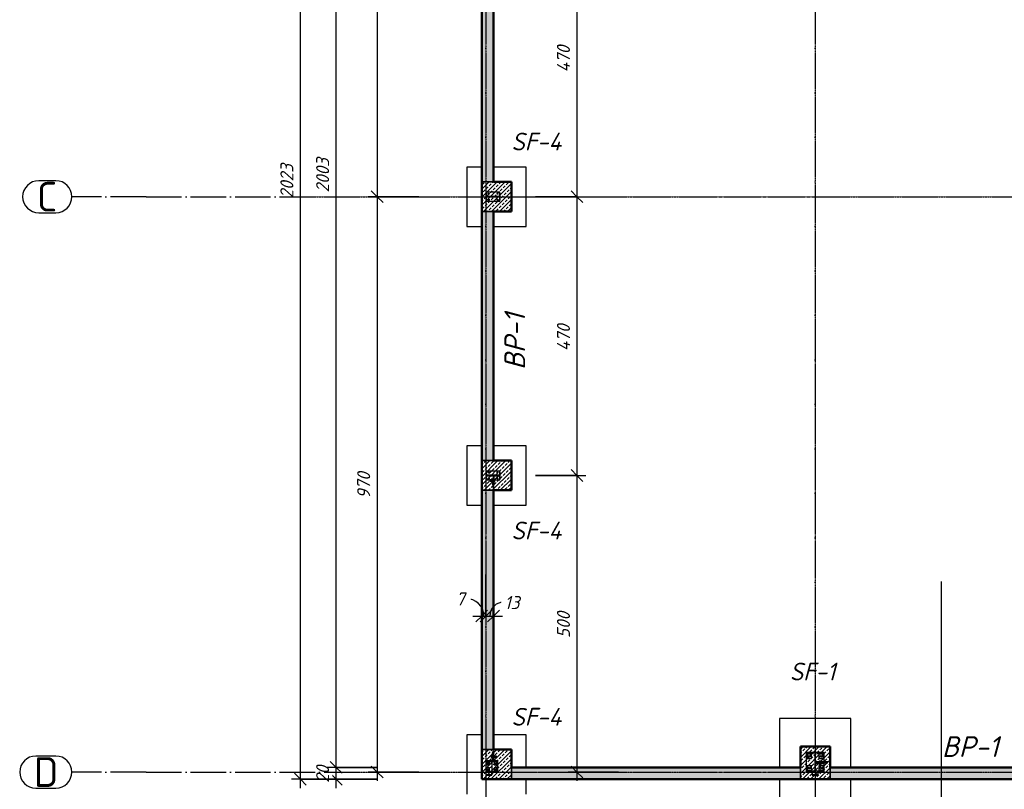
# Model space of a CAD drawing. Header units: millimetres. Extents: x -31438 to 37438, y -24900 to 14894.
# Tile 2 of 16: x -31388 to -14789, y -17955 to -4980. Entities that reach past the tile are written whole.
import ezdxf

# ---------------------------------------------------------------- set-up
doc = ezdxf.new("R2010")
doc.units = ezdxf.units.MM
doc.linetypes.add('ACAD_ISO04W100', pattern=[30, 24, -3, 0, -3])
doc.linetypes.add('Linia osi', pattern=[14, 6, -3, 2, -3])
for name, color, linetype, lineweight in [('A-ANNO-DIMS', 211, 'Continuous', 20), ('A-ANNO-DIMS-100', 211, 'Continuous', 20), ('A-WALL', 113, 'Continuous', 25), ('A-WALL-PATT', 111, 'Continuous', 50), ('G-ANNO-SYMB', 111, 'Continuous', 20), ('G-ANNO-TEXT', 231, 'Continuous', 20), ('S-FNDN', 32, 'Continuous', 25), ('S-FNDN-IDEN', 2, 'Continuous', 25), ('S-GRID', 1, 'Continuous', 20)]:
    doc.layers.add(name, color=color, linetype=linetype, lineweight=lineweight)
for name, color, linetype in [('AS_Belki', 142, 'Continuous'), ('AS_Blachy', 30, 'Continuous'), ('AS_Siatki', 72, 'Continuous'), ('AS_Sruby', 9, 'Continuous')]:
    doc.layers.add(name, color=color, linetype=linetype)
doc.styles.add('GOST Common', font='GOST_Common.ttf', dxfattribs={"height": 500})
doc.styles.add('GOST Common_I', font='GOST_Common Italic.ttf', dxfattribs={"height": 220})
doc.styles.add('GOST Common_I_1', font='GOST_Common Italic.ttf', dxfattribs={"height": 350})
doc.styles.add('GOST Common_I_2', font='GOST_Common Italic.ttf', dxfattribs={"height": 300})
doc.dimstyles.new('Zasieczka', dxfattribs={"dimscale": 304.8, "dimtxt": 221.257299, "dimasz": 0.656168, "dimexe": 0.492126, "dimexo": 0.0625, "dimgap": 0.164042, "dimtad": 1, "dimdec": 0, "dimlfac": 0.1, "dimzin": 0, "dimdsep": 46, "dimtxsty": 'GOST Common_I', "dimblk1": 'OBLIQUE', "dimblk2": 'OBLIQUE', "dimsah": 1, "dimcen": 0.09, "dimdle": 0.492126, "dimadec": 1, "dimazin": 0, "dimtfac": 1, "dimtdec": 4, "dimtix": 1, "dimtmove": 0, "dimatfit": 3, "dimfxl": 2.296588, "dimfxlon": 1, "dimtvp": 1, "dimtfill": 1, "dimtolj": 1, "dimtzin": 0, "dimlwd": 25, "dimlwe": 25, "dimarcsym": 2})
doc.dimstyles.new('Zasieczka_1', dxfattribs={"dimscale": 304.8, "dimtxt": 221.257299, "dimasz": 0.656168, "dimexe": 0.492126, "dimexo": 0.0625, "dimgap": 0.164042, "dimtad": 1, "dimdec": 0, "dimlfac": 0.1, "dimzin": 0, "dimdsep": 46, "dimtxsty": 'GOST Common_I', "dimblk1": 'OBLIQUE', "dimblk2": 'OBLIQUE', "dimsah": 1, "dimcen": 0.09, "dimdle": 0.492126, "dimadec": 1, "dimazin": 0, "dimtfac": 1, "dimtdec": 4, "dimtix": 1, "dimtmove": 1, "dimatfit": 3, "dimfxl": 2.296588, "dimfxlon": 1, "dimtvp": 1, "dimtfill": 1, "dimtolj": 1, "dimtzin": 0, "dimlwd": 25, "dimlwe": 25, "dimarcsym": 2})
pattern_1 = [(45, (0, 0), (-67.35192, 67.35192), []), (45, (67.35, 0), (-67.35192, 67.35192), [47.625, -23.812])]

# ---------------------------------------------------------------- blocks, each defined once
blk = doc.blocks.new('DIMBLOCK24-Fundamenty')
at = {"layer": 'A-ANNO-DIMS-100', "lineweight": 25, "transparency": 16777216}
for p, q in [((-25354, -17585), (-26204, -17585)), ((-26054, -17935), (-26054, -17585)), ((-26054, -17585), (-25354, -17585)), ((-25354, -17785), (-26204, -17785)), ((-26054, -17785), (-25354, -17785))]:
    blk.add_line(p, q, dxfattribs=at)
at = {"layer": 'A-ANNO-DIMS-100', "lineweight": 35, "transparency": 16777216}
for p, q in [((-26054, -17585), (-26154, -17485)), ((-26054, -17585), (-25954, -17685)), ((-26054, -17785), (-26154, -17685)), ((-26054, -17785), (-25954, -17885))]:
    blk.add_line(p, q, dxfattribs=at)
at = {"layer": 'A-ANNO-DIMS-100', "color": 0, "lineweight": 25, "transparency": 16777216, "insert": (-26391, -17846), "char_height": 220, "width": 387.01, "attachment_point": 1, "rotation": 90, "line_spacing_factor": 1.022761, "style": 'GOST Common_I', "bg_fill": 3, "box_fill_scale": 1.25, "bg_fill_color": 256, "bg_fill_true_color": 13158600, "bg_fill_transparency": 0}
blk.add_mtext('20', dxfattribs=at)
blk = doc.blocks.new('_Oblique')
at = {"color": 0, "linetype": 'ByBlock', "lineweight": -2}
blk.add_line((-0.5, -0.5), (0.5, 0.5), dxfattribs=at)
blk = doc.blocks.new('DIMBLOCK25-Fundamenty')
at = {"layer": 'A-ANNO-DIMS-100', "lineweight": 35, "transparency": 16777216}
for p, q in [((-26054, 2444), (-26154, 2544)), ((-26054, 2444), (-25954, 2344)), ((-26054, -17585), (-26154, -17485)), ((-26054, -17585), (-25954, -17685))]:
    blk.add_line(p, q, dxfattribs=at)
at = {"layer": 'A-ANNO-DIMS-100', "lineweight": 25, "transparency": 16777216}
for p, q in [((-26054, -17585), (-26054, 2594)), ((-25354, 2444), (-26204, 2444)), ((-26054, 2444), (-25354, 2444)), ((-25354, -17585), (-26204, -17585)), ((-26054, -17585), (-25354, -17585))]:
    blk.add_line(p, q, dxfattribs=at)
at = {"layer": 'A-ANNO-DIMS-100', "color": 0, "lineweight": 25, "transparency": 16777216, "insert": (-26391, -7893), "char_height": 220, "width": 774.03, "attachment_point": 1, "rotation": 90, "line_spacing_factor": 1.022761, "style": 'GOST Common_I', "bg_fill": 3, "box_fill_scale": 1.25, "bg_fill_color": 256, "bg_fill_true_color": 13158600, "bg_fill_transparency": 0}
blk.add_mtext('2003', dxfattribs=at)
blk = doc.blocks.new('DIMBLOCK28-Fundamenty')
at = {"layer": 'A-ANNO-DIMS-100', "lineweight": 25, "transparency": 16777216}
for p, q in [((-22694, -3264), (-21844, -3264)), ((-21994, -3264), (-22694, -3264)), ((-21994, -3264), (-21994, -7964)), ((-22694, -7964), (-21844, -7964)), ((-21994, -7964), (-22694, -7964))]:
    blk.add_line(p, q, dxfattribs=at)
at = {"layer": 'A-ANNO-DIMS-100', "lineweight": 35, "transparency": 16777216}
for p, q in [((-21994, -3264), (-22094, -3164)), ((-21994, -3264), (-21894, -3364)), ((-21994, -7964), (-22094, -7864)), ((-21994, -7964), (-21894, -8064))]:
    blk.add_line(p, q, dxfattribs=at)
at = {"layer": 'A-ANNO-DIMS-100', "color": 0, "lineweight": 25, "transparency": 16777216, "insert": (-22331, -5867), "char_height": 220, "width": 607.52, "attachment_point": 1, "rotation": 90, "line_spacing_factor": 1.022761, "style": 'GOST Common_I', "bg_fill": 3, "box_fill_scale": 1.25, "bg_fill_color": 256, "bg_fill_true_color": 13158600, "bg_fill_transparency": 0}
blk.add_mtext('470', dxfattribs=at)
blk = doc.blocks.new('DIMBLOCK29-Fundamenty')
at = {"layer": 'A-ANNO-DIMS-100', "lineweight": 25, "transparency": 16777216}
for p, q in [((-22694, -7964), (-21844, -7964)), ((-21994, -7964), (-22694, -7964)), ((-21994, -7964), (-21994, -12664)), ((-22694, -12664), (-21844, -12664)), ((-21994, -12664), (-22694, -12664))]:
    blk.add_line(p, q, dxfattribs=at)
at = {"layer": 'A-ANNO-DIMS-100', "lineweight": 35, "transparency": 16777216}
for p, q in [((-21994, -7964), (-22094, -7864)), ((-21994, -7964), (-21894, -8064)), ((-21994, -12664), (-22094, -12564)), ((-21994, -12664), (-21894, -12764))]:
    blk.add_line(p, q, dxfattribs=at)
at = {"layer": 'A-ANNO-DIMS-100', "color": 0, "lineweight": 25, "transparency": 16777216, "insert": (-22331, -10567), "char_height": 220, "width": 607.52, "attachment_point": 1, "rotation": 90, "line_spacing_factor": 1.022761, "style": 'GOST Common_I', "bg_fill": 3, "box_fill_scale": 1.25, "bg_fill_color": 256, "bg_fill_true_color": 13158600, "bg_fill_transparency": 0}
blk.add_mtext('470', dxfattribs=at)
blk = doc.blocks.new('DIMBLOCK30-Fundamenty')
at = {"layer": 'A-ANNO-DIMS-100', "lineweight": 35, "transparency": 16777216}
for p, q in [((-21994, -12664), (-22094, -12564)), ((-21994, -12664), (-21894, -12764)), ((-21994, -17664), (-22094, -17564)), ((-21994, -17664), (-21894, -17764))]:
    blk.add_line(p, q, dxfattribs=at)
at = {"layer": 'A-ANNO-DIMS-100', "lineweight": 25, "transparency": 16777216}
for p, q in [((-22694, -12664), (-21844, -12664)), ((-21994, -12664), (-22694, -12664)), ((-21994, -12664), (-21994, -17814)), ((-21294, -17664), (-22144, -17664)), ((-21994, -17664), (-21294, -17664))]:
    blk.add_line(p, q, dxfattribs=at)
at = {"layer": 'A-ANNO-DIMS-100', "color": 0, "lineweight": 25, "transparency": 16777216, "insert": (-22331, -15406), "char_height": 220, "width": 580.52, "attachment_point": 1, "rotation": 90, "line_spacing_factor": 1.022761, "style": 'GOST Common_I', "bg_fill": 3, "box_fill_scale": 1.25, "bg_fill_color": 256, "bg_fill_true_color": 13158600, "bg_fill_transparency": 0}
blk.add_mtext('500', dxfattribs=at)
blk = doc.blocks.new('DIMBLOCK31-Fundamenty')
at = {"layer": 'A-ANNO-DIMS-100', "lineweight": 35, "transparency": 16777216}
for p, q in [((-26656, 2444), (-26756, 2544)), ((-26656, 2444), (-26556, 2344)), ((-26656, -17785), (-26756, -17685)), ((-26656, -17785), (-26556, -17885))]:
    blk.add_line(p, q, dxfattribs=at)
at = {"layer": 'A-ANNO-DIMS-100', "lineweight": 25, "transparency": 16777216}
for p, q in [((-26656, -17935), (-26656, 2594)), ((-25956, 2444), (-26806, 2444)), ((-26656, 2444), (-25956, 2444)), ((-25956, -17785), (-26806, -17785)), ((-26656, -17785), (-25956, -17785))]:
    blk.add_line(p, q, dxfattribs=at)
at = {"layer": 'A-ANNO-DIMS-100', "color": 0, "lineweight": 25, "transparency": 16777216, "insert": (-26994, -7993), "char_height": 220, "width": 774.03, "attachment_point": 1, "rotation": 90, "line_spacing_factor": 1.022761, "style": 'GOST Common_I', "bg_fill": 3, "box_fill_scale": 1.25, "bg_fill_color": 256, "bg_fill_true_color": 13158600, "bg_fill_transparency": 0}
blk.add_mtext('2023', dxfattribs=at)
blk = doc.blocks.new('DIMBLOCK43-Fundamenty')
at = {"layer": 'A-ANNO-DIMS-100', "lineweight": 35, "transparency": 16777216}
for p, q in [((-25362, 1436), (-25462, 1536)), ((-25362, 1436), (-25262, 1336)), ((-25362, -7964), (-25462, -7864)), ((-25362, -7964), (-25262, -8064))]:
    blk.add_line(p, q, dxfattribs=at)
at = {"layer": 'A-ANNO-DIMS-100', "lineweight": 25, "transparency": 16777216}
for p, q in [((-25362, 1586), (-25362, -7964)), ((-24662, 1436), (-25512, 1436)), ((-25362, 1436), (-24662, 1436)), ((-24662, -7964), (-25512, -7964)), ((-25362, -7964), (-24662, -7964))]:
    blk.add_line(p, q, dxfattribs=at)
at = {"layer": 'A-ANNO-DIMS-100', "color": 0, "lineweight": 25, "transparency": 16777216, "insert": (-25699, -3517), "char_height": 220, "width": 607.52, "attachment_point": 1, "rotation": 90, "line_spacing_factor": 1.022761, "style": 'GOST Common_I', "bg_fill": 3, "box_fill_scale": 1.25, "bg_fill_color": 256, "bg_fill_true_color": 13158600, "bg_fill_transparency": 0}
blk.add_mtext('940', dxfattribs=at)
blk = doc.blocks.new('DIMBLOCK44-Fundamenty')
at = {"layer": 'A-ANNO-DIMS-100', "lineweight": 25, "transparency": 16777216}
for p, q in [((-24662, -7964), (-25512, -7964)), ((-25362, -7964), (-25362, -17814)), ((-25362, -7964), (-24662, -7964)), ((-24662, -17664), (-25512, -17664)), ((-25362, -17664), (-24662, -17664))]:
    blk.add_line(p, q, dxfattribs=at)
at = {"layer": 'A-ANNO-DIMS-100', "lineweight": 35, "transparency": 16777216}
for p, q in [((-25362, -7964), (-25462, -7864)), ((-25362, -7964), (-25262, -8064)), ((-25362, -17664), (-25462, -17564)), ((-25362, -17664), (-25262, -17764))]:
    blk.add_line(p, q, dxfattribs=at)
at = {"layer": 'A-ANNO-DIMS-100', "color": 0, "lineweight": 25, "transparency": 16777216, "insert": (-25699, -13056), "char_height": 220, "width": 580.52, "attachment_point": 1, "rotation": 90, "line_spacing_factor": 1.022761, "style": 'GOST Common_I', "bg_fill": 3, "box_fill_scale": 1.25, "bg_fill_color": 256, "bg_fill_true_color": 13158600, "bg_fill_transparency": 0}
blk.add_mtext('970', dxfattribs=at)
blk = doc.blocks.new('DIMBLOCK95-Fundamenty')
at = {"layer": 'A-ANNO-DIMS-100', "lineweight": 25, "transparency": 16777216}
for p, q in [((-23599, -14334), (-23599, -15184)), ((-23599, -15034), (-23599, -14334)), ((-23527, -14334), (-23527, -15184)), ((-23527, -15034), (-23527, -14334)), ((-23749, -15034), (-23527, -15034))]:
    blk.add_line(p, q, dxfattribs=at)
at = {"layer": 'A-ANNO-DIMS-100', "lineweight": 35, "transparency": 16777216}
for p, q in [((-23599, -15034), (-23499, -14934)), ((-23527, -15034), (-23427, -14934)), ((-23599, -15034), (-23699, -15134)), ((-23527, -15034), (-23627, -15134))]:
    blk.add_line(p, q, dxfattribs=at)
at = {"layer": 'A-ANNO-DIMS-100', "lineweight": 25, "transparency": 16777216}
blk.add_ellipse((-23872, -15034), major_axis=(309, 0), ratio=0.962007, start_param=0, end_param=1.570796, dxfattribs=at)
at = {"layer": 'A-ANNO-DIMS-100', "color": 0, "lineweight": 25, "transparency": 16777216, "insert": (-24034, -14637), "char_height": 220, "width": 193.51, "attachment_point": 1, "line_spacing_factor": 1.022761, "style": 'GOST Common_I', "bg_fill": 3, "box_fill_scale": 1.25, "bg_fill_color": 256, "bg_fill_true_color": 13158600, "bg_fill_transparency": 0}
blk.add_mtext('\\fGOST Common|b0|i1|c238|p34|;7', dxfattribs=at)
blk = doc.blocks.new('DIMBLOCK96-Fundamenty')
at = {"layer": 'A-ANNO-DIMS-100', "lineweight": 25, "transparency": 16777216}
for p, q in [((-23527, -14334), (-23527, -15184)), ((-23527, -15034), (-23527, -14334)), ((-23399, -14334), (-23399, -15184)), ((-23399, -15034), (-23399, -14334)), ((-23527, -15034), (-23249, -15034))]:
    blk.add_line(p, q, dxfattribs=at)
at = {"layer": 'A-ANNO-DIMS-100', "lineweight": 35, "transparency": 16777216}
for p, q in [((-23527, -15034), (-23427, -14934)), ((-23399, -15034), (-23299, -14934)), ((-23527, -15034), (-23627, -15134)), ((-23399, -15034), (-23499, -15134))]:
    blk.add_line(p, q, dxfattribs=at)
at = {"layer": 'A-ANNO-DIMS-100', "lineweight": 25, "transparency": 16777216}
blk.add_ellipse((-23216, -15034), major_axis=(248, 0), ratio=0.958956, start_param=1.570796, end_param=3.141593, dxfattribs=at)
at = {"layer": 'A-ANNO-DIMS-100', "color": 0, "lineweight": 25, "transparency": 16777216, "insert": (-23216, -14697), "char_height": 220, "width": 328.51, "attachment_point": 1, "line_spacing_factor": 1.022761, "style": 'GOST Common_I', "bg_fill": 3, "box_fill_scale": 1.25, "bg_fill_color": 256, "bg_fill_true_color": 13158600, "bg_fill_transparency": 0}
blk.add_mtext('13', dxfattribs=at)
blk = doc.blocks.new('A$Cf25111cd')
at = {"layer": 'AS_Belki', "linetype": 'Continuous', "ltscale": 0.25}
for p, q in [((-649.99, -7.38), (-650.09, -7.38)), ((-650.09, -7.38), (-650.09, -8.58)), ((-649.99, -7.79), (-649.99, -7.38)), ((-649.99, -8.58), (-649.99, -8.16)), ((-647.94, -7.94), (-649.84, -7.94)), ((-649.84, -8.01), (-647.94, -8.01)), ((-647.69, -7.38), (-647.79, -7.38)), ((-647.79, -7.38), (-647.79, -7.79)), ((-647.79, -8.16), (-647.79, -8.58)), ((-647.69, -8.58), (-647.69, -7.38)), ((-650.09, -8.58), (-649.99, -8.58)), ((-647.79, -8.58), (-647.69, -8.58)), ((-649.99, -54.38), (-650.09, -54.38)), ((-650.09, -54.38), (-650.09, -55.58)), ((-649.99, -54.79), (-649.99, -54.38)), ((-647.69, -54.38), (-647.79, -54.38)), ((-647.79, -54.38), (-647.79, -54.79)), ((-647.69, -55.58), (-647.69, -54.38)), ((-650.09, -55.58), (-649.99, -55.58)), ((-649.99, -55.58), (-649.99, -55.16)), ((-647.94, -54.94), (-649.84, -54.94)), ((-649.84, -55.01), (-647.94, -55.01)), ((-648.99, -56.28), (-648.99, -56.5)), ((-648.99, -56.5), (-648.96, -56.39)), ((-648.96, -56.39), (-648.89, -56.35)), ((-648.89, -56.35), (-648.82, -56.39)), ((-648.82, -56.39), (-648.79, -56.5)), ((-648.79, -56.5), (-648.79, -56.28)), ((-647.79, -55.16), (-647.79, -55.58)), ((-647.79, -55.58), (-647.69, -55.58)), ((-648.99, -56.5), (-648.96, -56.61)), ((-648.96, -56.61), (-648.89, -56.65)), ((-648.89, -56.65), (-648.82, -56.61)), ((-648.82, -56.61), (-648.79, -56.5)), ((-648.96, -101.83), (-648.99, -101.92)), ((-648.96, -102.01), (-648.99, -101.92)), ((-648.99, -101.92), (-648.99, -102.02)), ((-648.89, -101.79), (-648.96, -101.83)), ((-648.89, -102.05), (-648.96, -102.01)), ((-648.82, -101.83), (-648.89, -101.79)), ((-648.82, -102.01), (-648.89, -102.05)), ((-648.79, -101.92), (-648.82, -101.83)), ((-648.79, -101.92), (-648.82, -102.01)), ((-648.79, -102.02), (-648.79, -101.92)), ((-593.09, -101.68), (-596.09, -101.68)), ((-596.09, -101.68), (-596.09, -101.84)), ((-596.09, -101.84), (-594.91, -101.84)), ((-594.64, -102.11), (-594.64, -104.54)), ((-594.54, -104.54), (-594.54, -102.11)), ((-594.27, -101.84), (-593.09, -101.84)), ((-593.09, -101.84), (-593.09, -101.68)), ((-648.09, -103.08), (-650.09, -103.08)), ((-650.09, -103.08), (-650.09, -103.18)), ((-650.09, -103.18), (-649.3, -103.18)), ((-649.12, -103.36), (-649.12, -104.7)), ((-649.06, -104.7), (-649.06, -103.36)), ((-648.88, -103.18), (-648.09, -103.18)), ((-648.09, -103.18), (-648.09, -103.08)), ((-592.61, -103.23), (-593.3, -103.23)), ((-593.3, -103.43), (-592.61, -103.43)), ((-592.77, -103.33), (-592.72, -103.26)), ((-592.72, -103.4), (-592.77, -103.33)), ((-592.72, -103.26), (-592.61, -103.23)), ((-592.61, -103.43), (-592.72, -103.4)), ((-592.5, -103.26), (-592.61, -103.23)), ((-592.61, -103.43), (-592.5, -103.4)), ((-592.45, -103.33), (-592.5, -103.26)), ((-592.5, -103.4), (-592.45, -103.33)), ((-649.3, -104.88), (-650.09, -104.88)), ((-650.09, -104.88), (-650.09, -104.98)), ((-650.09, -104.98), (-650.06, -104.98)), ((-650.09, -104.98), (-650.09, -105.48)), ((-650.09, -105.48), (-649.09, -105.48)), ((-650.06, -104.98), (-648.09, -104.98)), ((-650.06, -105.45), (-650.06, -104.98)), ((-649.12, -105.45), (-650.06, -105.45)), ((-649.12, -104.98), (-649.12, -105.45)), ((-649.09, -105.48), (-649.09, -104.98)), ((-648.09, -104.88), (-648.88, -104.88)), ((-648.09, -104.98), (-648.09, -104.88)), ((-594.91, -104.81), (-596.09, -104.81)), ((-596.09, -104.81), (-596.09, -104.98)), ((-596.09, -104.98), (-593.09, -104.98)), ((-595.09, -104.98), (-595.09, -105.48)), ((-595.09, -105.48), (-594.09, -105.48)), ((-595.06, -105.45), (-595.06, -104.98)), ((-594.12, -105.45), (-595.06, -105.45)), ((-593.09, -104.81), (-594.27, -104.81)), ((-594.12, -104.98), (-594.12, -105.45)), ((-594.09, -105.48), (-594.09, -104.98)), ((-593.09, -104.98), (-593.09, -104.81))]:
    blk.add_line(p, q, dxfattribs=at)
at = {"layer": 'AS_Belki', "linetype": 'Continuous', "ltscale": 0.25, "extrusion": (-1.51582e-14, -6.27875e-15, -1)}
for centre in [(649.84, -7.79), (649.84, -54.79)]:
    blk.add_arc(centre, 0.15, 270, 0, dxfattribs=at)
at = {"layer": 'AS_Belki', "linetype": 'Continuous', "ltscale": 0.25, "extrusion": (-1.51582e-14, 6.27875e-15, -1)}
for centre in [(649.84, -8.16), (649.84, -55.16)]:
    blk.add_arc(centre, 0.15, 0, 90, dxfattribs=at)
at = {"layer": 'AS_Belki', "linetype": 'Continuous', "ltscale": 0.25, "extrusion": (0, 0, -1)}
for centre, radius, start, end in [((647.94, -7.79), 0.15, 180, 270), ((594.91, -102.11), 0.27, 90, 180), ((594.91, -104.54), 0.27, 180, 270), ((594.27, -104.54), 0.27, 270, 0)]:
    blk.add_arc(centre, radius, start, end, dxfattribs=at)
at = {"layer": 'AS_Belki', "linetype": 'Continuous', "ltscale": 0.25, "extrusion": (-6.27875e-15, -1.51582e-14, -1)}
for centre in [(647.94, -8.16), (647.94, -55.16)]:
    blk.add_arc(centre, 0.15, 90, 180, dxfattribs=at)
at = {"layer": 'AS_Belki', "linetype": 'Continuous', "ltscale": 0.25, "extrusion": (7.51598e-13, -0.747347, 0.664434)}
for start, end in [(128.605, 180), (0, 51.395)]:
    blk.add_arc((-648.89, -37.39, 42.06), 0.1, start, end, dxfattribs=at)
at = {"layer": 'AS_Belki', "linetype": 'Continuous', "ltscale": 0.25, "extrusion": (-6.27875e-15, 1.51582e-14, -1)}
blk.add_arc((647.94, -54.79), 0.15, 180, 270, dxfattribs=at)
at = {"layer": 'AS_Belki', "linetype": 'Continuous', "ltscale": 0.25, "extrusion": (-4.89247e-14, 0.622716, 0.782448)}
for start, end in [(0, 51.395), (128.605, 180)]:
    blk.add_arc((648.89, 79.82, -63.53), 0.1, start, end, dxfattribs=at)
at = {"layer": 'AS_Belki', "linetype": 'Continuous', "ltscale": 0.25, "extrusion": (-4.21062e-15, -4.21062e-15, -1)}
blk.add_arc((594.27, -102.11), 0.27, 0, 90, dxfattribs=at)
at = {"layer": 'AS_Belki', "linetype": 'Continuous', "ltscale": 0.25, "extrusion": (6.31594e-15, -6.31594e-15, -1)}
blk.add_arc((649.3, -103.36), 0.18, 90, 180, dxfattribs=at)
at = {"layer": 'AS_Belki', "linetype": 'Continuous', "ltscale": 0.25, "extrusion": (-1.26319e-14, 5.23229e-15, -1)}
blk.add_arc((648.88, -103.36), 0.18, 0, 90, dxfattribs=at)
at = {"layer": 'AS_Belki', "linetype": 'Continuous', "ltscale": 0.25, "extrusion": (0.775907, 3.30478e-12, 0.630847)}
for start, end in [(360, 51.395), (128.6051, 180)]:
    blk.add_arc((-103.33, 374.28, -460.35), 0.1, start, end, dxfattribs=at)
at = {"layer": 'AS_Belki', "linetype": 'Continuous', "ltscale": 0.25, "extrusion": (-5.23229e-15, 1.26319e-14, -1)}
blk.add_arc((649.3, -104.7), 0.18, 180, 270, dxfattribs=at)
at = {"layer": 'AS_Belki', "linetype": 'Continuous', "ltscale": 0.25, "extrusion": (1.26319e-14, 5.23229e-15, -1)}
blk.add_arc((648.88, -104.7), 0.18, 270, 0, dxfattribs=at)
at = {"layer": 'AS_Blachy', "linetype": 'Continuous', "ltscale": 0.25}
for p, q in [((-647.76, -7.23), (-650.02, -7.23)), ((-650.02, -7.23), (-650.02, -7.38)), ((-647.76, -7.38), (-647.76, -7.23)), ((-650.02, -8.58), (-650.02, -8.73)), ((-650.02, -8.73), (-647.76, -8.73)), ((-647.76, -8.73), (-647.76, -8.58)), ((-647.76, -54.23), (-650.02, -54.23)), ((-650.02, -54.23), (-650.02, -54.38)), ((-647.76, -54.38), (-647.76, -54.23)), ((-650.02, -55.58), (-650.02, -55.73)), ((-650.02, -55.73), (-649.16, -55.73)), ((-648.83, -55.36), (-648.95, -55.36)), ((-648.95, -55.36), (-648.95, -55.37)), ((-648.83, -55.37), (-648.95, -55.37)), ((-648.95, -55.37), (-648.95, -55.97)), ((-648.95, -55.97), (-648.83, -55.97)), ((-648.95, -55.97), (-648.95, -56.34)), ((-648.95, -56.34), (-648.83, -56.34)), ((-648.83, -55.01), (-648.83, -55.83)), ((-648.71, -55.83), (-648.83, -55.83)), ((-648.83, -55.83), (-648.83, -55.9)), ((-648.83, -55.9), (-648.83, -55.97)), ((-648.83, -55.97), (-648.83, -56.34)), ((-648.71, -55.83), (-648.71, -55.01)), ((-648.71, -56.46), (-648.71, -55.83)), ((-648.59, -55.73), (-647.76, -55.73)), ((-647.76, -55.73), (-647.76, -55.58)), ((-648.95, -56.61), (-648.95, -56.67)), ((-648.95, -56.67), (-648.83, -56.67)), ((-648.95, -56.67), (-648.95, -57.03)), ((-648.95, -57.03), (-648.83, -57.03)), ((-648.83, -56.61), (-648.83, -56.67)), ((-648.83, -56.67), (-648.83, -57.03)), ((-648.79, -56.46), (-648.71, -56.46)), ((-648.95, -101.75), (-649.07, -101.75)), ((-649.07, -101.75), (-649.07, -102.49)), ((-649.07, -102.49), (-648.95, -102.49)), ((-649.07, -102.49), (-649.07, -103.08)), ((-648.83, -101.47), (-648.95, -101.47)), ((-648.95, -101.47), (-648.95, -101.78)), ((-648.83, -101.78), (-648.95, -101.78)), ((-648.95, -101.78), (-648.95, -101.82)), ((-648.83, -102.06), (-648.95, -102.06)), ((-648.95, -102.06), (-648.95, -102.37)), ((-648.83, -102.37), (-648.95, -102.37)), ((-648.95, -102.37), (-648.95, -102.42)), ((-648.95, -102.42), (-648.95, -102.49)), ((-648.95, -102.49), (-648.95, -103.08)), ((-648.95, -102.85), (-648.83, -102.85)), ((-648.83, -101.47), (-648.83, -101.78)), ((-648.83, -101.78), (-648.83, -101.82)), ((-648.83, -102.06), (-648.83, -102.37)), ((-648.83, -102.37), (-648.83, -102.85)), ((-596.09, -101.84), (-596.09, -104.81)), ((-595.22, -101.95), (-595.97, -101.95)), ((-595.97, -101.95), (-595.97, -102.7)), ((-595.97, -102.7), (-595.22, -102.7)), ((-595.22, -102.7), (-595.22, -101.95)), ((-593.22, -101.95), (-593.97, -101.95)), ((-593.97, -101.95), (-593.97, -102.7)), ((-593.97, -102.7), (-593.22, -102.7)), ((-593.22, -102.7), (-593.22, -101.95)), ((-593.09, -103.23), (-593.09, -101.84)), ((-650.09, -103.18), (-650.09, -104.88)), ((-649.49, -103.28), (-649.99, -103.28)), ((-649.99, -103.28), (-649.99, -103.78)), ((-649.99, -103.78), (-649.49, -103.78)), ((-649.49, -104.28), (-649.99, -104.28)), ((-649.99, -104.28), (-649.99, -104.78)), ((-649.49, -103.78), (-649.49, -103.28)), ((-649.49, -104.78), (-649.49, -104.28)), ((-648.19, -103.28), (-648.69, -103.28)), ((-648.69, -103.28), (-648.69, -103.78)), ((-648.69, -103.78), (-648.19, -103.78)), ((-648.19, -104.28), (-648.69, -104.28)), ((-648.69, -104.28), (-648.69, -104.78)), ((-648.19, -103.78), (-648.19, -103.28)), ((-648.19, -104.78), (-648.19, -104.28)), ((-648.09, -104.88), (-648.09, -103.18)), ((-595.22, -103.95), (-595.97, -103.95)), ((-595.97, -103.95), (-595.97, -104.7)), ((-595.22, -104.7), (-595.22, -103.95)), ((-593.77, -103.39), (-594.54, -103.39)), ((-594.54, -103.51), (-593.77, -103.51)), ((-594.22, -103.27), (-594.24, -103.27)), ((-594.24, -103.27), (-594.24, -103.39)), ((-593.16, -103.27), (-594.22, -103.27)), ((-594.22, -103.27), (-594.22, -103.39)), ((-593.87, -103.95), (-593.97, -103.95)), ((-593.97, -103.95), (-593.97, -104.7)), ((-593.68, -103.39), (-593.77, -103.39)), ((-593.77, -103.39), (-593.77, -103.51)), ((-593.77, -103.51), (-593.14, -103.51)), ((-593.16, -103.39), (-593.68, -103.39)), ((-593.22, -103.95), (-593.67, -103.95)), ((-593.22, -104.7), (-593.22, -103.95)), ((-592.78, -103.27), (-593.16, -103.27)), ((-593.16, -103.39), (-593.16, -103.27)), ((-592.78, -103.39), (-593.16, -103.39)), ((-593.14, -103.51), (-593.14, -103.43)), ((-593.09, -104.81), (-593.09, -103.43)), ((-592.78, -103.39), (-592.78, -103.27)), ((-592.46, -103.27), (-592.49, -103.27)), ((-592.46, -103.39), (-592.49, -103.39)), ((-592.46, -103.31), (-592.46, -103.27)), ((-592.46, -103.39), (-592.46, -103.34)), ((-649.99, -104.78), (-649.49, -104.78)), ((-648.69, -104.78), (-648.19, -104.78)), ((-595.97, -104.7), (-595.22, -104.7)), ((-593.97, -104.7), (-593.22, -104.7))]:
    blk.add_line(p, q, dxfattribs=at)
for centre, radius in [((-649.64, -7.48), 0.09), ((-648.14, -7.48), 0.09), ((-649.64, -8.48), 0.09), ((-648.14, -8.48), 0.09), ((-649.64, -54.48), 0.09), ((-648.14, -54.48), 0.09), ((-649.64, -55.48), 0.09), ((-648.14, -55.48), 0.09), ((-595.59, -102.33), 0.16), ((-593.59, -102.33), 0.16), ((-649.74, -103.53), 0.09), ((-649.74, -104.53), 0.09), ((-648.44, -103.53), 0.09), ((-648.44, -104.53), 0.09), ((-595.59, -104.33), 0.16), ((-593.59, -104.33), 0.16)]:
    blk.add_circle(centre, radius, dxfattribs=at)
at = {"layer": 'AS_Siatki', "color": 20, "linetype": 'ACAD_ISO04W100', "ltscale": 0.25}
for p, q in [((-650.09, 188.81), (-650.09, -142.68)), ((-594.59, 188.81), (-594.59, -142.68)), ((-707.4, -7.98), (-719.9, -7.98)), ((-707.4, -7.98), (-88.71, -7.98)), ((-707.4, -7.98), (-707.4, -7.98)), ((-707.4, -104.98), (-719.9, -104.98)), ((-707.4, -104.98), (-88.71, -104.98)), ((-707.4, -104.98), (-707.4, -104.98))]:
    blk.add_line(p, q, dxfattribs=at)
at = {"layer": 'AS_Siatki', "color": 20, "linetype": 'Continuous', "ltscale": 0.25}
for p, q in [((-722.6, -5.28), (-725.5, -5.28)), ((-725.5, -10.68), (-722.6, -10.68)), ((-722.6, -102.28), (-726, -102.28)), ((-726, -107.68), (-722.6, -107.68))]:
    blk.add_line(p, q, dxfattribs=at)
for centre, start, end in [((-725.5, -7.98), 90, 270), ((-722.6, -7.98), 270, 90), ((-726, -104.98), 90, 270), ((-722.6, -104.98), 270, 90)]:
    blk.add_arc(centre, 2.7, start, end, dxfattribs=at)
at = {"layer": 'AS_Sruby', "linetype": 'Continuous', "ltscale": 0.25}
for p, q in [((-649.16, -55.73), (-649.46, -55.73)), ((-649.46, -55.73), (-649.46, -55.74)), ((-649.46, -55.74), (-649.46, -55.76)), ((-649.46, -55.76), (-649.46, -55.8)), ((-649.46, -55.8), (-649.46, -55.83)), ((-649.46, -55.83), (-649.46, -55.87)), ((-649.46, -55.87), (-649.46, -55.9)), ((-649.46, -55.9), (-649.46, -55.92)), ((-649.46, -55.92), (-649.46, -55.93)), ((-649.46, -55.93), (-649.16, -55.93)), ((-648.98, -55.67), (-649.16, -55.67)), ((-649.16, -55.67), (-649.16, -55.72)), ((-648.98, -55.72), (-649.16, -55.72)), ((-649.16, -55.72), (-649.16, -55.88)), ((-649.16, -55.88), (-648.98, -55.88)), ((-649.16, -55.88), (-649.16, -55.99)), ((-649.16, -55.99), (-648.98, -55.99)), ((-648.95, -55.64), (-648.98, -55.64)), ((-648.98, -55.64), (-648.98, -55.65)), ((-648.98, -55.65), (-648.98, -55.66)), ((-648.98, -55.66), (-648.98, -55.68)), ((-648.98, -55.68), (-648.98, -55.71)), ((-648.98, -55.71), (-648.98, -55.74)), ((-648.98, -55.74), (-648.98, -55.77)), ((-648.98, -55.77), (-648.98, -55.8)), ((-648.98, -55.8), (-648.98, -55.84)), ((-648.98, -55.84), (-648.98, -55.88)), ((-648.98, -55.88), (-648.98, -55.91)), ((-648.98, -55.91), (-648.98, -55.94)), ((-648.98, -55.94), (-648.98, -55.97)), ((-648.98, -55.97), (-648.98, -55.99)), ((-648.98, -55.99), (-648.98, -56)), ((-648.98, -56), (-648.98, -56.01)), ((-648.98, -56.01), (-648.95, -56.01)), ((-648.98, -56.01), (-648.98, -56.01)), ((-648.59, -55.66), (-648.71, -55.66)), ((-648.59, -55.72), (-648.71, -55.72)), ((-648.71, -55.88), (-648.59, -55.88)), ((-648.71, -55.99), (-648.59, -55.99)), ((-648.59, -55.72), (-648.59, -55.66)), ((-648.59, -55.88), (-648.59, -55.72)), ((-648.59, -55.99), (-648.59, -55.88)), ((-649.07, -102.23), (-649.2, -102.23)), ((-649.2, -102.23), (-649.2, -102.37)), ((-649.07, -102.37), (-649.2, -102.37)), ((-649.2, -102.37), (-649.2, -102.52)), ((-649.2, -102.52), (-649.07, -102.52)), ((-649.2, -102.52), (-649.2, -102.55)), ((-649.2, -102.55), (-649.07, -102.55)), ((-648.8, -102.21), (-648.83, -102.21)), ((-648.83, -102.58), (-648.8, -102.58)), ((-648.8, -102.23), (-648.8, -102.21)), ((-648.8, -102.21), (-648.8, -102.21)), ((-648.8, -102.21), (-648.8, -102.21)), ((-648.8, -102.25), (-648.8, -102.23)), ((-648.62, -102.24), (-648.8, -102.24)), ((-648.8, -102.28), (-648.8, -102.25)), ((-648.8, -102.31), (-648.8, -102.28)), ((-648.8, -102.34), (-648.8, -102.31)), ((-648.8, -102.38), (-648.8, -102.34)), ((-648.62, -102.37), (-648.8, -102.37)), ((-648.8, -102.41), (-648.8, -102.38)), ((-648.8, -102.45), (-648.8, -102.41)), ((-648.8, -102.48), (-648.8, -102.45)), ((-648.8, -102.51), (-648.8, -102.48)), ((-648.8, -102.54), (-648.8, -102.51)), ((-648.8, -102.52), (-648.62, -102.52)), ((-648.8, -102.54), (-648.62, -102.54)), ((-648.8, -102.56), (-648.8, -102.54)), ((-648.8, -102.57), (-648.8, -102.56)), ((-648.8, -102.58), (-648.8, -102.57)), ((-648.62, -102.37), (-648.62, -102.24)), ((-648.32, -102.29), (-648.62, -102.29)), ((-648.62, -102.52), (-648.62, -102.37)), ((-648.62, -102.49), (-648.32, -102.49)), ((-648.62, -102.54), (-648.62, -102.52)), ((-648.32, -102.3), (-648.32, -102.29)), ((-648.32, -102.33), (-648.32, -102.3)), ((-648.32, -102.36), (-648.32, -102.33)), ((-648.32, -102.4), (-648.32, -102.36)), ((-648.32, -102.44), (-648.32, -102.4)), ((-648.32, -102.47), (-648.32, -102.44)), ((-648.32, -102.49), (-648.32, -102.47)), ((-648.32, -102.49), (-648.32, -102.49)), ((-593.95, -103.51), (-593.95, -103.54)), ((-593.95, -103.54), (-593.94, -103.54)), ((-593.95, -103.54), (-593.95, -103.54)), ((-593.94, -103.54), (-593.93, -103.54)), ((-593.87, -103.14), (-593.93, -103.14)), ((-593.93, -103.14), (-593.93, -103.27)), ((-593.93, -103.54), (-593.91, -103.54)), ((-593.93, -103.54), (-593.93, -103.72)), ((-593.93, -103.72), (-593.87, -103.72)), ((-593.91, -103.54), (-593.88, -103.54)), ((-593.88, -103.54), (-593.85, -103.54)), ((-593.71, -103.14), (-593.87, -103.14)), ((-593.87, -103.14), (-593.87, -103.27)), ((-593.87, -103.54), (-593.87, -103.72)), ((-593.87, -103.72), (-593.71, -103.72)), ((-593.87, -103.72), (-593.87, -104.02)), ((-593.87, -104.02), (-593.85, -104.02)), ((-593.85, -103.54), (-593.82, -103.54)), ((-593.85, -104.02), (-593.83, -104.02)), ((-593.83, -104.02), (-593.8, -104.02)), ((-593.82, -103.54), (-593.78, -103.54)), ((-593.8, -104.02), (-593.76, -104.02)), ((-593.78, -103.54), (-593.75, -103.54)), ((-593.76, -104.02), (-593.72, -104.02)), ((-593.75, -103.54), (-593.71, -103.54)), ((-593.72, -104.02), (-593.69, -104.02)), ((-593.6, -103.14), (-593.71, -103.14)), ((-593.71, -103.27), (-593.71, -103.14)), ((-593.71, -103.54), (-593.68, -103.54)), ((-593.71, -103.72), (-593.71, -103.54)), ((-593.71, -103.72), (-593.6, -103.72)), ((-593.69, -104.02), (-593.67, -104.02)), ((-593.68, -103.54), (-593.65, -103.54)), ((-593.67, -104.02), (-593.67, -103.72)), ((-593.67, -104.02), (-593.67, -104.02)), ((-593.65, -103.54), (-593.62, -103.54)), ((-593.62, -103.54), (-593.6, -103.54)), ((-593.6, -103.27), (-593.6, -103.14)), ((-593.6, -103.54), (-593.59, -103.54)), ((-593.6, -103.72), (-593.6, -103.54)), ((-593.59, -103.54), (-593.58, -103.54)), ((-593.58, -103.54), (-593.58, -103.51))]:
    blk.add_line(p, q, dxfattribs=at)
at = {"layer": 'AS_Siatki', "color": 20, "style": 'GOST Common'}
for s, p in [('C', (-725.8, -10.48)), ('D', (-726.3, -107.48))]:
    blk.add_text(s, height=5, dxfattribs=at).set_placement(p)

msp = doc.modelspace()

# ---------------------------------------------------------------- hatches: boundary and pattern name
at = {"layer": 'A-WALL-PATT', "lineweight": 20}
h = msp.add_hatch(dxfattribs=at)
h.set_pattern_fill('FP_3', color=256, style=0, pattern_type=2)
h.set_pattern_definition(pattern_1)
h.paths.add_polyline_path([(-23399.2, -17285.2), (-23399.2, -12913.9), (-23599.2, -12913.9), (-23599.2, -17285.2)], flags=0)
h.paths.add_polyline_path([(-23599.2, -12413.9), (-23399.2, -12413.9), (-23399.2, -8213.9), (-23599.2, -8213.9), (-23599.2, -11911.1)], flags=0)
h.paths.add_polyline_path([(-23399.2, -7713.9), (-23399.2, -3513.9), (-23599.2, -3513.9), (-23599.2, -7713.9)], flags=0)
h.paths.add_polyline_path([(-23599.2, -3013.9), (-23399.2, -3013.9), (-23399.2, 1186.1), (-23599.2, 1186.1), (-23599.2, 40)], flags=0)
h.paths.add_polyline_path([(-23399.2, 1686.1), (-23399.2, 2444.3), (-23599.2, 2444.3), (-23599.2, 1686.1)], flags=0)
h = msp.add_hatch(dxfattribs=at)
h.set_pattern_fill('FP_3', color=256, style=0, pattern_type=2)
h.set_pattern_definition(pattern_1)
h.paths.add_polyline_path([(11322.6, -17785.2), (16802.6, -17785.2), (16802.6, -17585.2), (11322.6, -17585.2)], flags=0)
h.paths.add_polyline_path([(3567.8, -17785.2), (4422.6, -17785.2), (4422.6, -17585.2), (-877.4, -17585.2), (-877.4, -17785.2)], flags=0)
h.paths.add_polyline_path([(5222.6, -17785.2), (10522.6, -17785.2), (10522.6, -17585.2), (5222.6, -17585.2)], flags=0)
h.paths.add_polyline_path([(-7777.4, -17785.2), (-7777.4, -17585.2), (-12427.4, -17585.2), (-12427.4, -17785.2), (-10424.5, -17785.2)], flags=0)
h.paths.add_polyline_path([(-6977.4, -17785.2), (-1677.4, -17785.2), (-1677.4, -17585.2), (-6977.4, -17585.2)], flags=0)
h.paths.add_polyline_path([(-17420.6, -17785.2), (-12927.4, -17785.2), (-12927.4, -17585.2), (-17727.4, -17585.2), (-17727.4, -17785.2)], flags=0)
h.paths.add_polyline_path([(-23099.2, -17785.2), (-18227.4, -17785.2), (-18227.4, -17585.2), (-23099.2, -17585.2)], flags=0)
at = {"layer": 'S-FNDN', "lineweight": 20}
h = msp.add_hatch(dxfattribs=at)
h.set_pattern_fill('FP_3', color=256, style=0, pattern_type=2)
h.set_pattern_definition(pattern_1)
h.paths.add_polyline_path([(-23599.2, -8213.9), (-23099.2, -8213.9), (-23099.2, -7713.9), (-23599.2, -7713.9)], flags=0)
h = msp.add_hatch(dxfattribs=at)
h.set_pattern_fill('FP_3', color=256, style=0, pattern_type=2)
h.set_pattern_definition(pattern_1)
h.paths.add_polyline_path([(-23099.2, -12913.9), (-23099.2, -12413.9), (-23599.2, -12413.9), (-23599.2, -12913.9), (-23399.2, -12913.9)], flags=0)
h = msp.add_hatch(dxfattribs=at)
h.set_pattern_fill('FP_3', color=256, style=0, pattern_type=2)
h.set_pattern_definition(pattern_1)
h.paths.add_polyline_path([(-18227.4, -17785.2), (-17727.4, -17785.2), (-17727.4, -17235.2), (-18227.4, -17235.2), (-18227.4, -17585.2)], flags=0)
h = msp.add_hatch(dxfattribs=at)
h.set_pattern_fill('FP_3', color=256, style=0, pattern_type=2)
h.set_pattern_definition(pattern_1)
h.paths.add_polyline_path([(-23099.2, -17785.2), (-23099.2, -17285.2), (-23599.2, -17285.2), (-23599.2, -17785.2)], flags=0)

# ---------------------------------------------------------------- linework, layer by layer
at = {"layer": 'A-WALL', "lineweight": 50}
for p, q in [((-23599.2, -3513.9), (-23599.2, -7713.9)), ((-23399.2, -7713.9), (-23399.2, -3513.9)), ((-23599.2, -8213.9), (-23599.2, -12413.9)), ((-23399.2, -12413.9), (-23399.2, -8213.9)), ((-23599.2, -12913.9), (-23599.2, -17285.2)), ((-23399.2, -17285.2), (-23399.2, -12913.9)), ((-18227.4, -17585.2), (-23099.2, -17585.2)), ((-12927.4, -17585.2), (-17727.4, -17585.2)), ((-23099.2, -17785.2), (-18227.4, -17785.2)), ((-17727.4, -17785.2), (-12927.4, -17785.2))]:
    msp.add_line(p, q, dxfattribs=at)
at = {"layer": 'A-WALL'}
for p, q in [((-23599.2, -7713.9), (-23399.2, -7713.9)), ((-23399.2, -8213.9), (-23599.2, -8213.9)), ((-23599.2, -12413.9), (-23399.2, -12413.9)), ((-23399.2, -12913.9), (-23599.2, -12913.9)), ((-23599.2, -17285.2), (-23399.2, -17285.2)), ((-23099.2, -17585.2), (-23099.2, -17785.2)), ((-18227.4, -17785.2), (-18227.4, -17585.2)), ((-17727.4, -17585.2), (-17727.4, -17785.2))]:
    msp.add_line(p, q, dxfattribs=at)
at = {"layer": 'G-ANNO-SYMB', "lineweight": 30}
msp.add_line((-15849.4, -22948.3), (-15849.4, -14453.8), dxfattribs=at)
at = {"layer": 'S-FNDN'}
for p, q in [((-23849.2, -7463.9), (-23849.2, -8463.9)), ((-23599.2, -7463.9), (-23849.2, -7463.9)), ((-22849.2, -7463.9), (-23399.2, -7463.9)), ((-22849.2, -8463.9), (-22849.2, -7463.9)), ((-23399.2, -7713.9), (-23599.2, -7713.9)), ((-23599.2, -8213.9), (-23399.2, -8213.9)), ((-23849.2, -8463.9), (-23599.2, -8463.9)), ((-23399.2, -8463.9), (-22849.2, -8463.9)), ((-23849.2, -12163.9), (-23849.2, -13163.9)), ((-23599.2, -12163.9), (-23849.2, -12163.9)), ((-22849.2, -12163.9), (-23399.2, -12163.9)), ((-22849.2, -13163.9), (-22849.2, -12163.9)), ((-23399.2, -12413.9), (-23599.2, -12413.9)), ((-23599.2, -12913.9), (-23399.2, -12913.9)), ((-23849.2, -13163.9), (-23599.2, -13163.9)), ((-23399.2, -13163.9), (-22849.2, -13163.9)), ((-17377.4, -16760.2), (-18577.4, -16760.2)), ((-18577.4, -16760.2), (-18577.4, -17585.2)), ((-17377.4, -17585.2), (-17377.4, -16760.2)), ((-23599.2, -17035.2), (-23849.2, -17035.2)), ((-23849.2, -17035.2), (-23849.2, -18035.2)), ((-22849.2, -17035.2), (-23399.2, -17035.2)), ((-22849.2, -17585.2), (-22849.2, -17035.2)), ((-23399.2, -17285.2), (-23599.2, -17285.2)), ((-23099.2, -17785.2), (-23099.2, -17585.2)), ((-18227.4, -17585.2), (-18227.4, -17785.2)), ((-17727.4, -17785.2), (-17727.4, -17585.2)), ((-22849.2, -18035.2), (-22849.2, -17785.2)), ((-18577.4, -17785.2), (-18577.4, -18760.2)), ((-17377.4, -18760.2), (-17377.4, -17785.2))]:
    msp.add_line(p, q, dxfattribs=at)
at = {"layer": 'S-FNDN', "lineweight": 50}
for p, q in [((-23599.2, -7713.9), (-23599.2, -8213.9)), ((-23099.2, -7713.9), (-23399.2, -7713.9)), ((-23099.2, -8213.9), (-23099.2, -7713.9)), ((-23399.2, -8213.9), (-23099.2, -8213.9)), ((-23599.2, -12413.9), (-23599.2, -12913.9)), ((-23099.2, -12413.9), (-23399.2, -12413.9)), ((-23099.2, -12913.9), (-23099.2, -12413.9)), ((-23399.2, -12913.9), (-23099.2, -12913.9)), ((-17727.4, -17235.2), (-18227.4, -17235.2)), ((-18227.4, -17235.2), (-18227.4, -17585.2)), ((-17727.4, -17585.2), (-17727.4, -17235.2)), ((-23599.2, -17285.2), (-23599.2, -17785.2)), ((-23099.2, -17285.2), (-23399.2, -17285.2)), ((-23099.2, -17585.2), (-23099.2, -17285.2)), ((-23599.2, -17785.2), (-23099.2, -17785.2)), ((-18227.4, -17785.2), (-17727.4, -17785.2))]:
    msp.add_line(p, q, dxfattribs=at)
at = {"layer": 'S-GRID', "linetype": 'Linia osi', "lineweight": 25}
for p, q in [((-23527.4, 10465.2), (-23527.4, -23284.6)), ((-17977.4, 10465.2), (-17977.4, -23284.6)), ((-26976.3, -7963.9), (34110.5, -7963.9)), ((-26976.3, -17663.9), (34110.5, -17663.9))]:
    msp.add_line(p, q, dxfattribs=at)

# ---------------------------------------------------------------- texts
at = {"layer": 'G-ANNO-TEXT', "color": 7, "lineweight": 25, "insert": (-23216.7, -10883.3), "char_height": 350, "width": 1250.632, "attachment_point": 1, "rotation": 90, "style": 'GOST Common_I_1'}
msp.add_mtext('BP-1', dxfattribs=at)
at = {"layer": 'G-ANNO-TEXT', "color": 7, "lineweight": 25, "insert": (-15839.6, -17060.2), "char_height": 350, "width": 1250.632, "attachment_point": 1, "style": 'GOST Common_I_1'}
msp.add_mtext('BP-1', dxfattribs=at)
at = {"layer": 'S-FNDN-IDEN', "lineweight": 20, "insert": (-18406.2, -15819.6), "char_height": 300, "width": 1026.16, "attachment_point": 1, "style": 'GOST Common_I_2'}
msp.add_mtext('SF-1', dxfattribs=at)

# ---------------------------------------------------------------- next in the draw order: dimensions: what is measured, and where the dimension line sits
at = {"layer": 'A-ANNO-DIMS', "lineweight": 25}
for base, p1, p2, override, picture, middle in [((-21993.8, -7963.9), (-22693.8, -3263.9), (-22693.8, -7963.9), {"dimpost": '<>', "dimfxl": 4700}, 'DIMBLOCK28-Fundamenty', (-22155.2, -5613.9)), ((-26053.7, -17585.2), (-25353.7, -17785.2), (-25353.7, -17585.2), {"dimpost": '<>', "dimfxl": 200}, 'DIMBLOCK24-Fundamenty', (-26213.7, -17685.2))]:
    dim = msp.add_linear_dim(base=base, p1=p1, p2=p2, angle=90, dimstyle='Zasieczka', override=override, dxfattribs=at)
    dim.commit()
    dim.dimension.update_dxf_attribs({"geometry": picture, "text_midpoint": middle})
dim = msp.add_linear_dim(base=(-23527.4, -15034.1), p1=(-23599.2, -14334.1), p2=(-23527.4, -14334.1), dimstyle='Zasieczka_1', override={"dimpost": '<>', "dimfxl": 71.8223}, dxfattribs=at)
dim.commit()
dim.dimension.update_dxf_attribs({"geometry": 'DIMBLOCK95-Fundamenty', "text_midpoint": (-23936.8, -14783.5), "dimtype": 160})

# ---------------------------------------------------------------- next in the draw order: texts
at = {"layer": 'S-FNDN-IDEN', "lineweight": 20, "insert": (-23099.2, -6884.7), "char_height": 300, "width": 1138.396, "attachment_point": 1, "style": 'GOST Common_I_2'}
msp.add_mtext('SF-4', dxfattribs=at)

# ---------------------------------------------------------------- next in the draw order: dimensions: what is measured, and where the dimension line sits
at = {"layer": 'A-ANNO-DIMS', "lineweight": 25}
for base, p1, p2, override, picture, middle in [((-26053.7, 2444.3), (-25353.7, -17585.2), (-25353.7, 2444.3), {"dimpost": '<>', "dimfxl": 20029.49395}, 'DIMBLOCK25-Fundamenty', (-26213.7, -7570.4)), ((-21993.8, -12663.9), (-22693.8, -7963.9), (-22693.8, -12663.9), {"dimpost": '<>', "dimfxl": 4700}, 'DIMBLOCK29-Fundamenty', (-22155.2, -10313.9))]:
    dim = msp.add_linear_dim(base=base, p1=p1, p2=p2, angle=90, dimstyle='Zasieczka', override=override, dxfattribs=at)
    dim.commit()
    dim.dimension.update_dxf_attribs({"geometry": picture, "text_midpoint": middle})
dim = msp.add_linear_dim(base=(-23399.2, -15034.1), p1=(-23527.4, -14334.1), p2=(-23399.2, -14334.1), dimstyle='Zasieczka_1', override={"dimpost": '<>', "dimfxl": 128.1777}, dxfattribs=at)
dim.commit()
dim.dimension.update_dxf_attribs({"geometry": 'DIMBLOCK96-Fundamenty', "text_midpoint": (-23051.3, -14843.3), "dimtype": 160})

# ---------------------------------------------------------------- next in the draw order: dimensions: what is measured, and where the dimension line sits
for base, p1, p2, override, picture, middle in [((-26656, 2444.3), (-25956, -17785.2), (-25956, 2444.3), {"dimpost": '<>', "dimfxl": 20229.49395}, 'DIMBLOCK31-Fundamenty', (-26816, -7670.4)), ((-25361.6, -7963.9), (-24661.6, 1436.1), (-24661.6, -7963.9), {"dimpost": '<>', "dimfxl": 9400}, 'DIMBLOCK43-Fundamenty', (-25521.6, -3263.9)), ((-21993.8, -17663.9), (-22693.8, -12663.9), (-21293.8, -17663.9), {"dimpost": '<>', "dimfxl": 5192.301994}, 'DIMBLOCK30-Fundamenty', (-22153.8, -15163.9))]:
    dim = msp.add_linear_dim(base=base, p1=p1, p2=p2, angle=90, dimstyle='Zasieczka', override=override, dxfattribs=at)
    dim.commit()
    dim.dimension.update_dxf_attribs({"geometry": picture, "text_midpoint": middle})

# ---------------------------------------------------------------- next in the draw order: texts
at = {"layer": 'S-FNDN-IDEN', "lineweight": 20, "char_height": 300, "width": 1138.396, "attachment_point": 1, "style": 'GOST Common_I_2'}
for insert in [(-23099.2, -13442.3), (-23099.2, -16582.2)]:
    msp.add_mtext('SF-4', dxfattribs=dict(at, insert=insert))

# ---------------------------------------------------------------- next in the draw order: dimensions: what is measured, and where the dimension line sits
at = {"layer": 'A-ANNO-DIMS', "lineweight": 25}
dim = msp.add_linear_dim(base=(-25361.6, -17663.9), p1=(-24661.6, -7963.9), p2=(-24661.6, -17663.9), angle=90, dimstyle='Zasieczka', override={"dimpost": '<>', "dimfxl": 9700}, dxfattribs=at)
dim.commit()
dim.dimension.update_dxf_attribs({"geometry": 'DIMBLOCK44-Fundamenty', "text_midpoint": (-25523, -12813.9)})

# ---------------------------------------------------------------- next in the draw order: block references
at = {"xscale": 100, "yscale": 100, "zscale": 100}
msp.add_blockref('A$Cf25111cd', (41481.7, -7166.3), dxfattribs=at)

doc.saveas('drawing.dxf')
